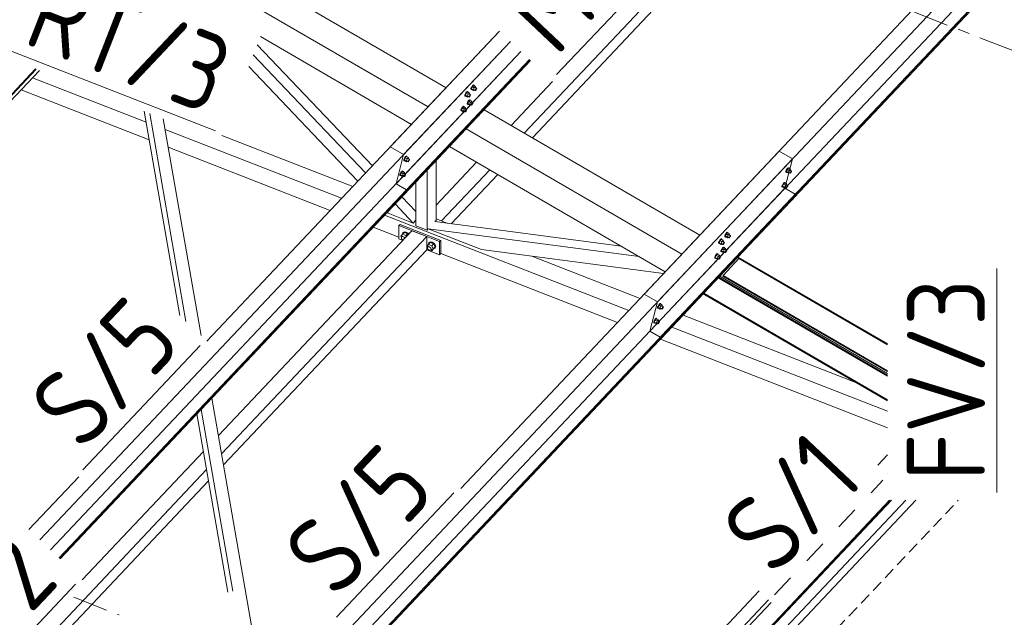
# Model space of a CAD drawing. Header units: millimetres. Extents: x -681 to 506, y -45 to 794.
# Tile 29 of 256: x 14 to 65, y 85 to 116. Entities that reach past the tile are written whole.
import ezdxf

# ---------------------------------------------------------------- set-up
doc = ezdxf.new("R2010")
doc.units = ezdxf.units.MM
doc.header["$LTSCALE"] = 0.6
for name, pattern in [('VERDECKT2', [1.5, 1, -0.5]), ('XKITLINE00', [0]), ('XKITLINE02', [4, 2, -2]), ('XKITLINE03', [6, 3, -1, 1, -1])]:
    doc.linetypes.add(name, pattern=pattern)
for name, color, linetype, lineweight in [('Bolt', 7, 'Continuous', 0), ('Part', 2, 'Continuous', 0), ('PartMark', 3, 'Continuous', 0), ('S-GRID', 1, 'Continuous', 0)]:
    doc.layers.add(name, color=color, linetype=linetype, lineweight=lineweight)
doc.styles.add('ISOCPEUR', font='ISOCPEUR.TTF')

msp = doc.modelspace()

# ---------------------------------------------------------------- linework, layer by layer
at = {"layer": 'Bolt', "color": 3, "linetype": 'XKITLINE00', "lineweight": 0}
for p, q in [((37.121, 112.035), (37.089, 112.01)), ((37.113, 111.997), (37.144, 112.021)), ((37.137, 112.028), (37.121, 112.035)), ((37.137, 112.028), (37.161, 112.015)), ((37.144, 112.021), (37.161, 112.015)), ((37.311, 112.147), (37.313, 112.182)), ((37.311, 112.147), (37.334, 112.133)), ((37.335, 112.237), (37.313, 112.182)), ((37.334, 112.133), (37.337, 112.169)), ((37.351, 112.127), (37.334, 112.133)), ((37.369, 112.297), (37.335, 112.237)), ((37.337, 112.169), (37.358, 112.224)), ((37.393, 112.28), (37.343, 112.175)), ((37.436, 112.121), (37.343, 112.175)), ((37.343, 112.175), (37.355, 112.137)), ((37.36, 112.134), (37.351, 112.127)), ((37.355, 112.137), (37.448, 112.083)), ((37.358, 112.224), (37.392, 112.284)), ((37.406, 112.346), (37.369, 112.297)), ((37.392, 112.284), (37.43, 112.333)), ((37.456, 112.347), (37.393, 112.28)), ((37.486, 112.226), (37.393, 112.28)), ((37.438, 112.371), (37.406, 112.346)), ((37.43, 112.333), (37.461, 112.357)), ((37.436, 112.121), (37.486, 112.226)), ((37.436, 112.121), (37.448, 112.083)), ((37.454, 112.364), (37.438, 112.371)), ((37.448, 112.083), (37.485, 112.121)), ((37.454, 112.364), (37.478, 112.351)), ((37.456, 112.347), (37.549, 112.293)), ((37.461, 112.357), (37.478, 112.351)), ((37.463, 112.134), (37.537, 112.09)), ((37.478, 112.351), (37.476, 112.335)), ((37.549, 112.293), (37.486, 112.226)), ((37.535, 112.242), (37.609, 112.199)), ((37.537, 112.09), (37.539, 112.108)), ((37.546, 112.087), (37.537, 112.09)), ((37.539, 112.108), (37.549, 112.136)), ((37.561, 112.1), (37.546, 112.087)), ((37.562, 112.255), (37.549, 112.293)), ((37.549, 112.136), (37.566, 112.166)), ((37.551, 112.233), (37.562, 112.255)), ((37.58, 112.124), (37.561, 112.1)), ((37.566, 112.166), (37.585, 112.19)), ((37.597, 112.154), (37.58, 112.124)), ((37.585, 112.19), (37.601, 112.202)), ((37.608, 112.182), (37.597, 112.154)), ((37.601, 112.202), (37.609, 112.199)), ((37.609, 112.199), (37.608, 112.182)), ((36.994, 111.811), (36.996, 111.846)), ((36.994, 111.811), (37.017, 111.797)), ((37.018, 111.902), (36.996, 111.846)), ((37.017, 111.797), (37.02, 111.833)), ((37.034, 111.791), (37.017, 111.797)), ((37.052, 111.962), (37.018, 111.902)), ((37.02, 111.833), (37.041, 111.888)), ((37.076, 111.944), (37.026, 111.839)), ((37.119, 111.785), (37.026, 111.839)), ((37.026, 111.839), (37.038, 111.801)), ((37.043, 111.798), (37.034, 111.791)), ((37.038, 111.801), (37.131, 111.747)), ((37.041, 111.888), (37.075, 111.948)), ((37.089, 112.01), (37.052, 111.962)), ((37.075, 111.948), (37.113, 111.997)), ((37.139, 112.011), (37.076, 111.944)), ((37.169, 111.89), (37.076, 111.944)), ((37.119, 111.785), (37.169, 111.89)), ((37.119, 111.785), (37.131, 111.747)), ((37.131, 111.747), (37.168, 111.785)), ((37.171, 111.542), (37.137, 111.482)), ((37.139, 112.011), (37.232, 111.957)), ((37.196, 111.525), (37.145, 111.419)), ((37.146, 111.798), (37.22, 111.755)), ((37.161, 112.015), (37.159, 112)), ((37.16, 111.468), (37.194, 111.528)), ((37.232, 111.957), (37.169, 111.89)), ((37.209, 111.591), (37.171, 111.542)), ((37.194, 111.528), (37.232, 111.577)), ((37.259, 111.592), (37.196, 111.525)), ((37.288, 111.471), (37.196, 111.525)), ((37.24, 111.615), (37.209, 111.591)), ((37.218, 111.907), (37.292, 111.863)), ((37.22, 111.755), (37.221, 111.772)), ((37.229, 111.751), (37.22, 111.755)), ((37.221, 111.772), (37.232, 111.8)), ((37.244, 111.764), (37.229, 111.751)), ((37.245, 111.919), (37.232, 111.957)), ((37.232, 111.8), (37.249, 111.83)), ((37.232, 111.577), (37.263, 111.602)), ((37.234, 111.897), (37.245, 111.919)), ((37.257, 111.609), (37.24, 111.615)), ((37.263, 111.788), (37.244, 111.764)), ((37.249, 111.83), (37.268, 111.854)), ((37.257, 111.609), (37.28, 111.595)), ((37.259, 111.592), (37.352, 111.538)), ((37.28, 111.818), (37.263, 111.788)), ((37.263, 111.602), (37.28, 111.595)), ((37.268, 111.854), (37.284, 111.867)), ((37.28, 111.595), (37.279, 111.58)), ((37.291, 111.846), (37.28, 111.818)), ((37.284, 111.867), (37.292, 111.863)), ((37.352, 111.538), (37.288, 111.471)), ((37.292, 111.863), (37.291, 111.846)), ((37.365, 111.499), (37.352, 111.538)), ((36.796, 111.055), (36.799, 111.091)), ((36.796, 111.055), (36.82, 111.042)), ((36.82, 111.146), (36.799, 111.091)), ((36.854, 111.206), (36.82, 111.146)), ((36.82, 111.042), (36.822, 111.077)), ((36.836, 111.035), (36.82, 111.042)), ((36.822, 111.077), (36.843, 111.132)), ((36.878, 111.189), (36.828, 111.084)), ((36.921, 111.03), (36.828, 111.084)), ((36.828, 111.084), (36.841, 111.045)), ((36.846, 111.043), (36.836, 111.035)), ((36.841, 111.045), (36.934, 110.991)), ((36.843, 111.132), (36.877, 111.192)), ((36.892, 111.255), (36.854, 111.206)), ((36.877, 111.192), (36.915, 111.241)), ((36.942, 111.256), (36.878, 111.189)), ((36.971, 111.135), (36.878, 111.189)), ((36.923, 111.279), (36.892, 111.255)), ((36.915, 111.241), (36.946, 111.266)), ((36.921, 111.03), (36.971, 111.135)), ((36.921, 111.03), (36.934, 110.991)), ((36.94, 111.273), (36.923, 111.279)), ((36.934, 110.991), (36.97, 111.03)), ((36.94, 111.273), (36.963, 111.259)), ((36.942, 111.256), (37.035, 111.202)), ((36.946, 111.266), (36.963, 111.259)), ((36.948, 111.042), (37.023, 110.999)), ((36.963, 111.259), (36.962, 111.244)), ((37.035, 111.202), (36.971, 111.135)), ((37.02, 111.151), (37.094, 111.108)), ((37.023, 110.999), (37.024, 111.017)), ((37.024, 111.017), (37.035, 111.044)), ((37.047, 111.008), (37.031, 110.996)), ((37.047, 111.164), (37.035, 111.202)), ((37.035, 111.044), (37.052, 111.074)), ((37.037, 111.141), (37.047, 111.164)), ((37.066, 111.033), (37.047, 111.008)), ((37.052, 111.074), (37.07, 111.099)), ((37.083, 111.063), (37.066, 111.033)), ((37.07, 111.099), (37.086, 111.111)), ((37.093, 111.09), (37.083, 111.063)), ((37.086, 111.111), (37.094, 111.108)), ((37.094, 111.108), (37.093, 111.09)), ((37.113, 111.391), (37.116, 111.427)), ((37.113, 111.391), (37.137, 111.378)), ((37.137, 111.482), (37.116, 111.427)), ((37.137, 111.378), (37.139, 111.413)), ((37.153, 111.371), (37.137, 111.378)), ((37.139, 111.413), (37.16, 111.468)), ((37.238, 111.366), (37.145, 111.419)), ((37.145, 111.419), (37.158, 111.381)), ((37.163, 111.379), (37.153, 111.371)), ((37.158, 111.381), (37.251, 111.327)), ((37.238, 111.366), (37.288, 111.471)), ((37.238, 111.366), (37.251, 111.327)), ((37.251, 111.327), (37.287, 111.366)), ((37.265, 111.378), (37.34, 111.335)), ((37.337, 111.487), (37.411, 111.444)), ((37.34, 111.335), (37.341, 111.353)), ((37.348, 111.332), (37.34, 111.335)), ((37.341, 111.353), (37.352, 111.38)), ((37.364, 111.344), (37.348, 111.332)), ((37.352, 111.38), (37.369, 111.41)), ((37.354, 111.477), (37.365, 111.499)), ((37.383, 111.368), (37.364, 111.344)), ((37.369, 111.41), (37.387, 111.435)), ((37.4, 111.398), (37.383, 111.368)), ((37.387, 111.435), (37.403, 111.447)), ((37.41, 111.426), (37.4, 111.398)), ((37.403, 111.447), (37.411, 111.444)), ((37.411, 111.444), (37.41, 111.426)), ((37.031, 110.996), (37.023, 110.999)), ((33.867, 108.498), (33.869, 108.534)), ((33.867, 108.498), (33.89, 108.485)), ((33.89, 108.589), (33.869, 108.534)), ((33.924, 108.649), (33.89, 108.589)), ((33.89, 108.485), (33.893, 108.52)), ((33.907, 108.479), (33.89, 108.485)), ((33.893, 108.52), (33.914, 108.576)), ((33.949, 108.632), (33.899, 108.527)), ((33.991, 108.473), (33.899, 108.527)), ((33.899, 108.527), (33.911, 108.488)), ((33.916, 108.486), (33.907, 108.479)), ((33.911, 108.488), (34.004, 108.435)), ((33.914, 108.576), (33.948, 108.636)), ((33.962, 108.698), (33.924, 108.649)), ((33.948, 108.636), (33.985, 108.684)), ((34.012, 108.699), (33.949, 108.632)), ((34.042, 108.578), (33.949, 108.632)), ((33.994, 108.722), (33.962, 108.698)), ((33.985, 108.684), (34.017, 108.709)), ((33.991, 108.473), (34.042, 108.578)), ((34.01, 108.716), (33.994, 108.722)), ((34.01, 108.716), (34.034, 108.703)), ((34.012, 108.699), (34.105, 108.645)), ((34.017, 108.709), (34.034, 108.703)), ((34.019, 108.485), (34.093, 108.442)), ((34.034, 108.703), (34.032, 108.687)), ((34.105, 108.645), (34.042, 108.578)), ((34.091, 108.594), (34.165, 108.551)), ((34.094, 108.46), (34.105, 108.488)), ((34.118, 108.607), (34.105, 108.645)), ((34.105, 108.488), (34.122, 108.518)), ((34.107, 108.584), (34.118, 108.607)), ((34.122, 108.518), (34.141, 108.542)), ((34.153, 108.506), (34.136, 108.476)), ((34.141, 108.542), (34.157, 108.554)), ((34.164, 108.533), (34.153, 108.506)), ((34.157, 108.554), (34.165, 108.551)), ((34.165, 108.551), (34.164, 108.533)), ((33.991, 108.473), (34.004, 108.435)), ((34.004, 108.435), (34.04, 108.473)), ((34.093, 108.442), (34.094, 108.46)), ((34.101, 108.439), (34.093, 108.442)), ((34.117, 108.451), (34.101, 108.439)), ((34.136, 108.476), (34.117, 108.451)), ((53.47, 107.998), (53.449, 107.943)), ((53.504, 108.058), (53.47, 107.998)), ((53.472, 107.93), (53.493, 107.985)), ((53.528, 108.041), (53.478, 107.936)), ((53.493, 107.985), (53.527, 108.045)), ((53.541, 108.107), (53.504, 108.058)), ((53.527, 108.045), (53.565, 108.094)), ((53.591, 108.108), (53.528, 108.041)), ((53.621, 107.987), (53.528, 108.041)), ((53.573, 108.132), (53.541, 108.107)), ((53.565, 108.094), (53.596, 108.118)), ((53.571, 107.882), (53.621, 107.987)), ((53.589, 108.125), (53.573, 108.132)), ((53.589, 108.125), (53.613, 108.112)), ((53.591, 108.108), (53.684, 108.054)), ((53.596, 108.118), (53.613, 108.112)), ((53.613, 108.112), (53.612, 108.097)), ((53.684, 108.054), (53.621, 107.987)), ((53.67, 108.004), (53.744, 107.96)), ((53.697, 108.016), (53.684, 108.054)), ((53.686, 107.994), (53.697, 108.016)), ((33.669, 107.743), (33.672, 107.778)), ((33.669, 107.743), (33.693, 107.729)), ((33.693, 107.834), (33.672, 107.778)), ((33.727, 107.894), (33.693, 107.834)), ((33.693, 107.729), (33.695, 107.765)), ((33.709, 107.723), (33.693, 107.729)), ((33.695, 107.765), (33.716, 107.82)), ((33.751, 107.876), (33.701, 107.771)), ((33.794, 107.717), (33.701, 107.771)), ((33.701, 107.771), (33.714, 107.733)), ((33.718, 107.73), (33.709, 107.723)), ((33.714, 107.733), (33.807, 107.679)), ((33.716, 107.82), (33.75, 107.88)), ((33.765, 107.942), (33.727, 107.894)), ((33.75, 107.88), (33.788, 107.929)), ((33.815, 107.943), (33.751, 107.876)), ((33.844, 107.823), (33.751, 107.876)), ((33.796, 107.967), (33.765, 107.942)), ((33.788, 107.929), (33.819, 107.953)), ((33.794, 107.717), (33.844, 107.823)), ((33.794, 107.717), (33.807, 107.679)), ((33.813, 107.96), (33.796, 107.967)), ((33.807, 107.679), (33.843, 107.717)), ((33.813, 107.96), (33.836, 107.947)), ((33.815, 107.943), (33.908, 107.89)), ((33.819, 107.953), (33.836, 107.947)), ((33.821, 107.73), (33.896, 107.687)), ((33.836, 107.947), (33.835, 107.932)), ((33.908, 107.89), (33.844, 107.823)), ((33.893, 107.839), (33.967, 107.795)), ((33.896, 107.687), (33.897, 107.704)), ((33.904, 107.684), (33.896, 107.687)), ((33.897, 107.704), (33.908, 107.732)), ((33.92, 107.696), (33.904, 107.684)), ((33.92, 107.851), (33.908, 107.89)), ((33.908, 107.732), (33.925, 107.762)), ((33.91, 107.829), (33.92, 107.851)), ((33.939, 107.72), (33.92, 107.696)), ((33.925, 107.762), (33.943, 107.786)), ((33.956, 107.75), (33.939, 107.72)), ((33.943, 107.786), (33.959, 107.799)), ((33.966, 107.778), (33.956, 107.75)), ((33.959, 107.799), (33.967, 107.795)), ((33.967, 107.795), (33.966, 107.778)), ((53.446, 107.908), (53.449, 107.943)), ((53.446, 107.908), (53.469, 107.894)), ((53.469, 107.894), (53.472, 107.93)), ((53.486, 107.888), (53.469, 107.894)), ((53.571, 107.882), (53.478, 107.936)), ((53.478, 107.936), (53.491, 107.898)), ((53.495, 107.895), (53.486, 107.888)), ((53.491, 107.898), (53.583, 107.844)), ((53.571, 107.882), (53.583, 107.844)), ((53.583, 107.844), (53.62, 107.882)), ((53.598, 107.895), (53.672, 107.852)), ((53.672, 107.852), (53.674, 107.869)), ((53.681, 107.848), (53.672, 107.852)), ((53.674, 107.869), (53.684, 107.897)), ((53.696, 107.861), (53.681, 107.848)), ((53.684, 107.897), (53.701, 107.927)), ((53.715, 107.885), (53.696, 107.861)), ((53.701, 107.927), (53.72, 107.951)), ((53.732, 107.915), (53.715, 107.885)), ((53.72, 107.951), (53.736, 107.964)), ((53.743, 107.943), (53.732, 107.915)), ((53.736, 107.964), (53.744, 107.96)), ((53.744, 107.96), (53.743, 107.943)), ((53.248, 107.152), (53.251, 107.188)), ((53.248, 107.152), (53.272, 107.139)), ((53.272, 107.243), (53.251, 107.188)), ((53.306, 107.303), (53.272, 107.243)), ((53.272, 107.139), (53.274, 107.174)), ((53.288, 107.132), (53.272, 107.139)), ((53.274, 107.174), (53.295, 107.229)), ((53.331, 107.286), (53.28, 107.181)), ((53.373, 107.127), (53.28, 107.181)), ((53.28, 107.181), (53.293, 107.142)), ((53.298, 107.14), (53.288, 107.132)), ((53.293, 107.142), (53.386, 107.088)), ((53.295, 107.229), (53.329, 107.289)), ((53.344, 107.352), (53.306, 107.303)), ((53.329, 107.289), (53.367, 107.338)), ((53.394, 107.353), (53.331, 107.286)), ((53.424, 107.232), (53.331, 107.286)), ((53.375, 107.376), (53.344, 107.352)), ((53.367, 107.338), (53.399, 107.363)), ((53.373, 107.127), (53.424, 107.232)), ((53.373, 107.127), (53.386, 107.088)), ((53.392, 107.37), (53.375, 107.376)), ((53.386, 107.088), (53.422, 107.127)), ((53.392, 107.37), (53.415, 107.356)), ((53.394, 107.353), (53.487, 107.299)), ((53.399, 107.363), (53.415, 107.356)), ((53.401, 107.139), (53.475, 107.096)), ((53.415, 107.356), (53.414, 107.341)), ((53.487, 107.299), (53.424, 107.232)), ((53.472, 107.248), (53.547, 107.205)), ((53.475, 107.096), (53.476, 107.114)), ((53.483, 107.093), (53.475, 107.096)), ((53.476, 107.114), (53.487, 107.141)), ((53.499, 107.105), (53.483, 107.093)), ((53.5, 107.261), (53.487, 107.299)), ((53.487, 107.141), (53.504, 107.171)), ((53.489, 107.238), (53.5, 107.261)), ((53.518, 107.13), (53.499, 107.105)), ((53.504, 107.171), (53.523, 107.196)), ((53.535, 107.16), (53.518, 107.13)), ((53.523, 107.196), (53.538, 107.208)), ((53.545, 107.187), (53.535, 107.16)), ((53.538, 107.208), (53.547, 107.205)), ((53.547, 107.205), (53.545, 107.187)), ((33.725, 104.622), (33.807, 104.717)), ((33.755, 104.564), (33.725, 104.622)), ((33.749, 104.546), (33.761, 104.583)), ((33.761, 104.498), (33.749, 104.546)), ((33.761, 104.583), (33.807, 104.632)), ((33.761, 104.583), (33.796, 104.601)), ((33.796, 104.454), (33.761, 104.498)), ((33.796, 104.601), (33.844, 104.594)), ((33.836, 104.428), (33.796, 104.454)), ((33.806, 104.724), (33.83, 104.793)), ((33.808, 104.718), (33.806, 104.724)), ((33.807, 104.717), (33.9, 104.815)), ((33.972, 104.653), (33.807, 104.717)), ((33.83, 104.793), (33.894, 104.826)), ((33.83, 104.793), (33.847, 104.812)), ((33.844, 104.594), (33.891, 104.564)), ((33.911, 104.844), (33.847, 104.812)), ((33.891, 104.564), (33.924, 104.522)), ((33.894, 104.826), (33.982, 104.813)), ((34.064, 104.751), (33.9, 104.815)), ((33.999, 104.831), (33.911, 104.844)), ((33.972, 104.653), (34.064, 104.751)), ((33.999, 104.601), (33.972, 104.653)), ((33.982, 104.813), (34.07, 104.757)), ((34.087, 104.776), (33.999, 104.831)), ((34.091, 104.699), (34.064, 104.751)), ((34.07, 104.757), (34.105, 104.713)), ((34.122, 104.731), (34.087, 104.776)), ((50.097, 104.459), (50.06, 104.41)), ((50.147, 104.46), (50.084, 104.393)), ((50.129, 104.483), (50.097, 104.459)), ((50.121, 104.446), (50.152, 104.47)), ((50.145, 104.477), (50.129, 104.483)), ((50.145, 104.477), (50.169, 104.464)), ((50.147, 104.46), (50.24, 104.406)), ((50.152, 104.47), (50.169, 104.464)), ((50.169, 104.464), (50.168, 104.448)), ((50.319, 104.595), (50.322, 104.631)), ((50.319, 104.595), (50.342, 104.582)), ((50.343, 104.686), (50.322, 104.631)), ((50.342, 104.582), (50.345, 104.617)), ((50.359, 104.576), (50.342, 104.582)), ((50.377, 104.746), (50.343, 104.686)), ((50.345, 104.617), (50.366, 104.673)), ((50.401, 104.729), (50.351, 104.624)), ((50.444, 104.57), (50.351, 104.624)), ((50.351, 104.624), (50.364, 104.585)), ((50.368, 104.583), (50.359, 104.576)), ((50.364, 104.585), (50.456, 104.531)), ((50.366, 104.673), (50.4, 104.733)), ((50.414, 104.795), (50.377, 104.746)), ((50.4, 104.733), (50.438, 104.781)), ((50.464, 104.796), (50.401, 104.729)), ((50.494, 104.675), (50.401, 104.729)), ((50.446, 104.819), (50.414, 104.795)), ((50.438, 104.781), (50.469, 104.806)), ((50.444, 104.57), (50.494, 104.675)), ((50.444, 104.57), (50.456, 104.531)), ((50.462, 104.813), (50.446, 104.819)), ((50.456, 104.531), (50.493, 104.57)), ((50.462, 104.813), (50.486, 104.799)), ((50.464, 104.796), (50.557, 104.742)), ((50.469, 104.806), (50.486, 104.799)), ((50.471, 104.582), (50.545, 104.539)), ((50.486, 104.799), (50.485, 104.784)), ((50.557, 104.742), (50.494, 104.675)), ((50.543, 104.691), (50.617, 104.648)), ((50.545, 104.539), (50.547, 104.557)), ((50.554, 104.536), (50.545, 104.539)), ((50.547, 104.557), (50.557, 104.585)), ((50.569, 104.548), (50.554, 104.536)), ((50.57, 104.704), (50.557, 104.742)), ((50.557, 104.585), (50.574, 104.615)), ((50.559, 104.681), (50.57, 104.704)), ((50.588, 104.573), (50.569, 104.548)), ((50.574, 104.615), (50.593, 104.639)), ((50.605, 104.603), (50.588, 104.573)), ((50.593, 104.639), (50.609, 104.651)), ((50.616, 104.63), (50.605, 104.603)), ((50.609, 104.651), (50.617, 104.648)), ((50.617, 104.648), (50.616, 104.63)), ((35.055, 104.103), (35.137, 104.199)), ((35.085, 104.046), (35.055, 104.103)), ((35.078, 104.027), (35.091, 104.065)), ((35.091, 103.98), (35.078, 104.027)), ((35.091, 104.065), (35.137, 104.114)), ((35.091, 104.065), (35.126, 104.082)), ((35.126, 103.935), (35.091, 103.98)), ((35.126, 104.082), (35.173, 104.075)), ((35.136, 104.205), (35.16, 104.275)), ((35.138, 104.199), (35.136, 104.205)), ((35.137, 104.199), (35.23, 104.296)), ((35.137, 104.199), (35.302, 104.135)), ((35.16, 104.275), (35.224, 104.307)), ((35.16, 104.275), (35.177, 104.293)), ((35.173, 104.075), (35.221, 104.045)), ((35.241, 104.326), (35.177, 104.293)), ((35.221, 104.045), (35.256, 104.001)), ((35.224, 104.307), (35.312, 104.294)), ((35.394, 104.232), (35.23, 104.296)), ((35.329, 104.312), (35.241, 104.326)), ((35.256, 104.001), (35.268, 103.953)), ((35.256, 103.915), (35.302, 103.964)), ((35.268, 103.953), (35.256, 103.915)), ((35.302, 104.135), (35.394, 104.232)), ((35.302, 104.135), (35.384, 103.975)), ((35.302, 103.879), (35.394, 103.977)), ((35.302, 103.879), (35.384, 103.975)), ((35.312, 104.294), (35.4, 104.239)), ((35.417, 104.257), (35.329, 104.312)), ((35.384, 103.975), (35.476, 104.072)), ((35.4, 103.966), (35.386, 103.968)), ((35.476, 104.072), (35.394, 104.232)), ((35.394, 103.977), (35.476, 104.072)), ((35.4, 104.239), (35.464, 104.156)), ((35.464, 103.999), (35.4, 103.966)), ((35.481, 104.174), (35.417, 104.257)), ((35.464, 104.156), (35.488, 104.068)), ((35.488, 104.068), (35.464, 103.999)), ((35.464, 103.999), (35.481, 104.017)), ((35.505, 104.086), (35.481, 104.174)), ((35.481, 104.017), (35.505, 104.086)), ((50.002, 104.26), (50.004, 104.295)), ((50.002, 104.26), (50.025, 104.246)), ((50.026, 104.35), (50.004, 104.295)), ((50.025, 104.246), (50.028, 104.282)), ((50.042, 104.24), (50.025, 104.246)), ((50.06, 104.41), (50.026, 104.35)), ((50.028, 104.282), (50.049, 104.337)), ((50.084, 104.393), (50.034, 104.288)), ((50.127, 104.234), (50.034, 104.288)), ((50.034, 104.288), (50.047, 104.25)), ((50.051, 104.247), (50.042, 104.24)), ((50.047, 104.25), (50.139, 104.196)), ((50.049, 104.337), (50.083, 104.397)), ((50.083, 104.397), (50.121, 104.446)), ((50.177, 104.339), (50.084, 104.393)), ((50.127, 104.234), (50.177, 104.339)), ((50.127, 104.234), (50.139, 104.196)), ((50.139, 104.196), (50.176, 104.234)), ((50.179, 103.991), (50.145, 103.93)), ((50.204, 103.973), (50.153, 103.868)), ((50.154, 104.247), (50.228, 104.203)), ((50.168, 103.917), (50.202, 103.977)), ((50.24, 104.406), (50.177, 104.339)), ((50.217, 104.039), (50.179, 103.991)), ((50.202, 103.977), (50.24, 104.026)), ((50.267, 104.04), (50.204, 103.973)), ((50.296, 103.919), (50.204, 103.973)), ((50.248, 104.064), (50.217, 104.039)), ((50.226, 104.355), (50.3, 104.312)), ((50.228, 104.203), (50.23, 104.221)), ((50.237, 104.2), (50.228, 104.203)), ((50.23, 104.221), (50.24, 104.249)), ((50.252, 104.212), (50.237, 104.2)), ((50.253, 104.368), (50.24, 104.406)), ((50.24, 104.249), (50.257, 104.279)), ((50.24, 104.026), (50.272, 104.05)), ((50.242, 104.346), (50.253, 104.368)), ((50.265, 104.057), (50.248, 104.064)), ((50.271, 104.237), (50.252, 104.212)), ((50.257, 104.279), (50.276, 104.303)), ((50.265, 104.057), (50.288, 104.044)), ((50.267, 104.04), (50.36, 103.986)), ((50.288, 104.267), (50.271, 104.237)), ((50.272, 104.05), (50.288, 104.044)), ((50.276, 104.303), (50.292, 104.315)), ((50.288, 104.044), (50.287, 104.029)), ((50.299, 104.294), (50.288, 104.267)), ((50.292, 104.315), (50.3, 104.312)), ((50.36, 103.986), (50.296, 103.919)), ((50.3, 104.312), (50.299, 104.294)), ((50.373, 103.948), (50.36, 103.986)), ((50.362, 103.926), (50.373, 103.948)), ((35.173, 103.905), (35.126, 103.935)), ((35.221, 103.898), (35.173, 103.905)), ((35.256, 103.915), (35.221, 103.898)), ((35.235, 103.905), (35.302, 103.879)), ((49.804, 103.504), (49.807, 103.54)), ((49.804, 103.504), (49.828, 103.491)), ((49.828, 103.595), (49.807, 103.54)), ((49.862, 103.655), (49.828, 103.595)), ((49.828, 103.491), (49.83, 103.526)), ((49.844, 103.484), (49.828, 103.491)), ((49.83, 103.526), (49.851, 103.581)), ((49.887, 103.638), (49.836, 103.532)), ((49.929, 103.478), (49.836, 103.532)), ((49.836, 103.532), (49.849, 103.494)), ((49.854, 103.491), (49.844, 103.484)), ((49.849, 103.494), (49.942, 103.44)), ((49.851, 103.581), (49.885, 103.641)), ((49.9, 103.703), (49.862, 103.655)), ((49.885, 103.641), (49.923, 103.69)), ((49.95, 103.705), (49.887, 103.638)), ((49.979, 103.584), (49.887, 103.638)), ((49.931, 103.728), (49.9, 103.703)), ((49.923, 103.69), (49.955, 103.714)), ((49.929, 103.478), (49.979, 103.584)), ((49.929, 103.478), (49.942, 103.44)), ((49.948, 103.722), (49.931, 103.728)), ((49.942, 103.44), (49.978, 103.478)), ((49.948, 103.722), (49.971, 103.708)), ((49.95, 103.705), (50.043, 103.651)), ((49.955, 103.714), (49.971, 103.708)), ((49.956, 103.491), (50.031, 103.448)), ((49.971, 103.708), (49.97, 103.693)), ((50.043, 103.651), (49.979, 103.584)), ((50.028, 103.6), (50.103, 103.557)), ((50.031, 103.448), (50.032, 103.466)), ((50.039, 103.445), (50.031, 103.448)), ((50.032, 103.466), (50.043, 103.493)), ((50.055, 103.457), (50.039, 103.445)), ((50.056, 103.612), (50.043, 103.651)), ((50.043, 103.493), (50.06, 103.523)), ((50.045, 103.59), (50.056, 103.612)), ((50.074, 103.481), (50.055, 103.457)), ((50.06, 103.523), (50.078, 103.548)), ((50.091, 103.511), (50.074, 103.481)), ((50.078, 103.548), (50.094, 103.56)), ((50.101, 103.539), (50.091, 103.511)), ((50.094, 103.56), (50.103, 103.557)), ((50.103, 103.557), (50.101, 103.539)), ((50.121, 103.84), (50.124, 103.875)), ((50.121, 103.84), (50.145, 103.826)), ((50.145, 103.93), (50.124, 103.875)), ((50.145, 103.826), (50.147, 103.862)), ((50.161, 103.82), (50.145, 103.826)), ((50.147, 103.862), (50.168, 103.917)), ((50.246, 103.814), (50.153, 103.868)), ((50.153, 103.868), (50.166, 103.83)), ((50.171, 103.827), (50.161, 103.82)), ((50.166, 103.83), (50.259, 103.776)), ((50.246, 103.814), (50.296, 103.919)), ((50.246, 103.814), (50.259, 103.776)), ((50.259, 103.776), (50.295, 103.814)), ((50.273, 103.827), (50.348, 103.784)), ((50.345, 103.936), (50.42, 103.892)), ((50.348, 103.784), (50.349, 103.801)), ((50.356, 103.78), (50.348, 103.784)), ((50.349, 103.801), (50.36, 103.829)), ((50.372, 103.793), (50.356, 103.78)), ((50.36, 103.829), (50.377, 103.859)), ((50.391, 103.817), (50.372, 103.793)), ((50.377, 103.859), (50.396, 103.883)), ((50.408, 103.847), (50.391, 103.817)), ((50.396, 103.883), (50.411, 103.896)), ((50.418, 103.875), (50.408, 103.847)), ((50.411, 103.896), (50.42, 103.892)), ((50.42, 103.892), (50.418, 103.875)), ((46.875, 100.947), (46.877, 100.983)), ((46.875, 100.947), (46.898, 100.934)), ((46.899, 101.038), (46.877, 100.983)), ((46.898, 100.934), (46.901, 100.969)), ((46.915, 100.927), (46.898, 100.934)), ((46.933, 101.098), (46.899, 101.038)), ((46.901, 100.969), (46.922, 101.024)), ((46.957, 101.081), (46.907, 100.975)), ((47, 100.922), (46.907, 100.975)), ((46.907, 100.975), (46.919, 100.937)), ((46.924, 100.935), (46.915, 100.927)), ((46.919, 100.937), (47.012, 100.883)), ((46.922, 101.024), (46.956, 101.084)), ((46.97, 101.147), (46.933, 101.098)), ((46.956, 101.084), (46.994, 101.133)), ((47.02, 101.148), (46.957, 101.081)), ((47.05, 101.027), (46.957, 101.081)), ((47.002, 101.171), (46.97, 101.147)), ((46.994, 101.133), (47.025, 101.158)), ((47, 100.922), (47.05, 101.027)), ((47, 100.922), (47.012, 100.883)), ((47.018, 101.165), (47.002, 101.171)), ((47.012, 100.883), (47.049, 100.922)), ((47.018, 101.165), (47.042, 101.151)), ((47.02, 101.148), (47.113, 101.094)), ((47.025, 101.158), (47.042, 101.151)), ((47.027, 100.934), (47.101, 100.891)), ((47.042, 101.151), (47.04, 101.136)), ((47.113, 101.094), (47.05, 101.027)), ((47.099, 101.043), (47.173, 101)), ((47.102, 100.909), (47.113, 100.936)), ((47.126, 101.055), (47.113, 101.094)), ((47.113, 100.936), (47.13, 100.966)), ((47.115, 101.033), (47.126, 101.055)), ((47.144, 100.924), (47.125, 100.9)), ((47.13, 100.966), (47.149, 100.991)), ((47.161, 100.954), (47.144, 100.924)), ((47.149, 100.991), (47.165, 101.003)), ((47.172, 100.982), (47.161, 100.954)), ((47.165, 101.003), (47.173, 101)), ((47.173, 101), (47.172, 100.982)), ((46.804, 100.416), (46.773, 100.391)), ((46.821, 100.409), (46.804, 100.416)), ((47.101, 100.891), (47.102, 100.909)), ((47.11, 100.888), (47.101, 100.891)), ((47.125, 100.9), (47.11, 100.888)), ((46.677, 100.192), (46.68, 100.227)), ((46.677, 100.192), (46.701, 100.178)), ((46.701, 100.282), (46.68, 100.227)), ((46.735, 100.342), (46.701, 100.282)), ((46.701, 100.178), (46.703, 100.214)), ((46.717, 100.172), (46.701, 100.178)), ((46.703, 100.214), (46.724, 100.269)), ((46.759, 100.325), (46.709, 100.22)), ((46.802, 100.166), (46.709, 100.22)), ((46.709, 100.22), (46.722, 100.182)), ((46.727, 100.179), (46.717, 100.172)), ((46.722, 100.182), (46.815, 100.128)), ((46.724, 100.269), (46.758, 100.329)), ((46.773, 100.391), (46.735, 100.342)), ((46.758, 100.329), (46.796, 100.378)), ((46.823, 100.392), (46.759, 100.325)), ((46.852, 100.271), (46.759, 100.325)), ((46.796, 100.378), (46.827, 100.402)), ((46.802, 100.166), (46.852, 100.271)), ((46.802, 100.166), (46.815, 100.128)), ((46.815, 100.128), (46.851, 100.166)), ((46.821, 100.409), (46.844, 100.396)), ((46.823, 100.392), (46.916, 100.338)), ((46.827, 100.402), (46.844, 100.396)), ((46.829, 100.179), (46.904, 100.135)), ((46.844, 100.396), (46.843, 100.38)), ((46.916, 100.338), (46.852, 100.271)), ((46.901, 100.287), (46.975, 100.244)), ((46.904, 100.135), (46.905, 100.153)), ((46.912, 100.132), (46.904, 100.135)), ((46.905, 100.153), (46.916, 100.181)), ((46.928, 100.144), (46.912, 100.132)), ((46.928, 100.3), (46.916, 100.338)), ((46.916, 100.181), (46.933, 100.211)), ((46.918, 100.278), (46.928, 100.3)), ((46.947, 100.169), (46.928, 100.144)), ((46.933, 100.211), (46.951, 100.235)), ((46.964, 100.199), (46.947, 100.169)), ((46.951, 100.235), (46.967, 100.247)), ((46.974, 100.226), (46.964, 100.199)), ((46.967, 100.247), (46.975, 100.244)), ((46.975, 100.244), (46.974, 100.226))]:
    msp.add_line(p, q, dxfattribs=at)
at = {"layer": 'Part', "color": 2, "linetype": 'XKITLINE00', "lineweight": 0}
for p, q in [((46.872, 101.25), (86.069, 142.77)), ((85.678, 141.274), (46.481, 99.755)), ((86.279, 141.038), (47.083, 99.518)), ((86.298, 141.027), (47.102, 99.508)), ((50.07, 102.569), (82.349, 136.762)), ((40.043, 109.902), (53.578, 124.239)), ((40.459, 109.661), (54.309, 124.332)), ((62.501, 118.933), (46.185, 101.65)), ((25.466, 118.364), (36.035, 112.229)), ((24.544, 117.387), (35.113, 111.252)), ((38.769, 115.125), (23.778, 99.245)), ((38.769, 115.125), (33.177, 109.201)), ((15.226, 89.058), (39.332, 114.593)), ((26.524, 114.846), (34.264, 110.352)), ((33.864, 108.802), (39.332, 114.593)), ((39.872, 114.083), (15.766, 88.548)), ((32.26, 108.229), (26.362, 114.43)), ((39.872, 114.083), (33.473, 107.306)), ((40.308, 113.672), (16.202, 88.137)), ((40.323, 113.657), (16.217, 88.122)), ((31.914, 107.863), (26.16, 113.912)), ((40.308, 113.672), (34.075, 107.07)), ((40.323, 113.657), (34.094, 107.059)), ((37.061, 110.121), (40.364, 113.619)), ((37.061, 110.121), (40.364, 113.619)), ((-10.834, 85.824), (15.002, 113.191)), ((-10.796, 85.809), (15.04, 113.176)), ((-10.639, 85.748), (15.197, 113.115)), ((31.513, 107.438), (25.926, 113.312)), ((14.843, 112.74), (20.666, 110.469)), ((39.372, 110.292), (41.5, 112.546)), ((14.255, 112.118), (20.825, 109.555)), ((22.392, 100.553), (20.57, 111.019)), ((37.984, 111.098), (49.043, 104.677)), ((22.707, 100.256), (20.852, 110.909)), ((23.481, 99.525), (21.547, 110.638)), ((16.258, 88.084), (37.061, 110.121)), ((21.643, 110.088), (30.684, 106.561)), ((34.064, 106.946), (37.061, 110.121)), ((37.061, 110.121), (48.121, 103.701)), ((24.551, 109.788), (31.261, 107.171)), ((21.802, 109.174), (30.097, 105.939)), ((33.177, 109.201), (33.864, 108.802)), ((36.212, 109.221), (47.272, 102.801)), ((26.358, 79.52), (53.789, 108.578)), ((33.864, 108.802), (33.473, 107.306)), ((35.523, 105.426), (35.523, 108.491)), ((53.102, 108.977), (36.786, 91.693)), ((53.102, 108.977), (53.789, 108.578)), ((53.789, 108.578), (53.398, 107.082)), ((35.062, 104.937), (35.062, 108.002)), ((35.523, 106.215), (37.6, 108.416)), ((35.796, 105.403), (38.272, 108.026)), ((36.301, 105.257), (38.687, 107.785)), ((53.398, 107.082), (26.517, 78.607)), ((33.473, 107.306), (34.006, 106.997)), ((34.094, 107.059), (34.064, 106.946)), ((34.075, 107.07), (34.094, 107.059)), ((34.492, 105.159), (34.492, 107.398)), ((53.931, 106.772), (53.398, 107.082)), ((54, 106.845), (26.645, 77.869)), ((54.019, 106.835), (26.65, 77.843)), ((34.492, 105.883), (33.774, 106.638)), ((50.07, 102.569), (53.989, 106.721)), ((53.989, 106.721), (54.019, 106.835)), ((54.019, 106.835), (54, 106.845)), ((34.356, 105.296), (33.428, 106.271)), ((32.889, 105.701), (45.402, 100.82)), ((33.076, 105.795), (33.027, 105.847)), ((33.076, 105.795), (34.356, 105.296)), ((34.449, 105.928), (34.492, 105.911)), ((35.523, 105.509), (36.101, 105.283)), ((32.302, 105.079), (33.619, 104.565)), ((33.677, 105.223), (33.619, 105.162)), ((33.619, 105.162), (35.709, 104.347)), ((33.619, 104.481), (33.619, 105.162)), ((35.767, 104.408), (33.677, 105.223)), ((34.356, 105.296), (34.492, 105.44)), ((34.492, 105.159), (35.062, 104.937)), ((35.062, 104.937), (35.119, 104.998)), ((35.119, 105.001), (45.929, 103.581)), ((35.119, 104.998), (37.849, 103.933)), ((35.465, 105.367), (45.012, 104.113)), ((35.467, 105.367), (35.523, 105.426)), ((24.373, 94.404), (34.284, 104.903)), ((24.535, 93.474), (35.044, 104.607)), ((33.619, 104.481), (33.814, 104.405)), ((34.284, 104.903), (35.044, 104.607)), ((35.044, 103.926), (35.044, 104.607)), ((35.767, 104.408), (35.709, 104.347)), ((35.709, 104.347), (35.709, 103.666)), ((35.767, 103.727), (35.767, 104.408)), ((24.635, 92.899), (35.044, 103.926)), ((35.044, 103.926), (35.709, 103.666)), ((35.709, 103.666), (35.767, 103.727)), ((35.767, 103.727), (44.815, 100.198)), ((37.849, 103.933), (47.183, 102.707)), ((40.433, 103.594), (45.978, 101.431)), ((51.037, 103.47), (50.23, 102.615)), ((50.992, 103.546), (58.657, 99.097)), ((58.657, 99.046), (51.037, 103.47)), ((26.662, 77.774), (50.069, 102.569)), ((47.072, 99.394), (50.069, 102.569)), ((49.988, 102.483), (58.657, 97.45)), ((50.016, 102.513), (58.657, 97.497)), ((50.069, 102.569), (58.657, 97.584)), ((50.23, 102.615), (50.22, 102.577)), ((50.22, 102.577), (58.657, 97.679)), ((50.23, 102.615), (58.657, 97.723)), ((46.185, 101.65), (46.872, 101.25)), ((49.22, 101.67), (58.657, 96.192)), ((49.245, 101.696), (58.657, 96.232)), ((46.872, 101.25), (46.481, 99.755)), ((48.183, 100.571), (57.116, 97.086)), ((47.607, 99.96), (58.657, 95.65)), ((46.481, 99.755), (47.014, 99.445)), ((47.102, 99.508), (47.072, 99.394)), ((47.083, 99.518), (47.102, 99.508)), ((47.019, 99.338), (58.657, 94.799)), ((26.704, 81.014), (24.038, 96.325)), ((24.858, 86.388), (23.27, 95.511)), ((25.113, 86.433), (23.492, 95.747)), ((17.394, 87.011), (23.604, 93.59)), ((58.657, 93.411), (58.171, 92.896)), ((7.764, 75.709), (23.766, 92.66)), ((58.654, 92.44), (58.657, 92.442)), ((8.179, 75.468), (23.866, 92.085)), ((17.214, 92.291), (14.663, 89.589)), ((32.378, 63.036), (58.861, 91.089)), ((32.378, 63.052), (58.846, 91.089)), ((59.593, 91.089), (32.378, 62.26)), ((60.109, 91.089), (32.42, 61.758)), ((42.514, 73.87), (58.769, 91.089)), ((52.078, 86.443), (47.633, 81.734)), ((41.779, 74.564), (52.562, 85.986)), ((52.698, 85.858), (41.915, 74.435))]:
    msp.add_line(p, q, dxfattribs=at)
at = {"layer": 'Part', "color": 4, "linetype": 'VERDECKT2', "lineweight": 0}
msp.add_line((33.827, 60.941), (62.287, 91.089), dxfattribs=at)
at = {"layer": 'PartMark', "color": 1, "linetype": 'XKITLINE00', "lineweight": 0}
for p, q in [((41.702, 112.906), (47.953, 119.528)), ((13.49, 114.21), (24.215, 110.027)), ((64.257, 91.489), (64.257, 102.963)), ((17.415, 92.651), (23.431, 99.023)), ((30.423, 85.1), (36.439, 91.471)), ((10.795, 80.167), (17.047, 86.789))]:
    msp.add_line(p, q, dxfattribs=at)
at = {"layer": 'PartMark', "color": 1, "linetype": 'XKITLINE02', "lineweight": 0}
msp.add_line((52.873, 86.243), (58.416, 92.115), dxfattribs=at)
at = {"layer": 'S-GRID', "color": 1, "linetype": 'XKITLINE03', "lineweight": 0}
for p, q in [((46.63, 121.327), (69.007, 112.598)), ((16.961, 86.116), (19.277, 85.212))]:
    msp.add_line(p, q, dxfattribs=at)

# ---------------------------------------------------------------- texts
at = {"layer": 'PartMark', "color": 1, "style": 'ISOCPEUR', "width": 0.85}
for s, rotation, p in [('M/2', 46.6502, (41.677, 113.754)), ('RT/3', -21.3083, (14.267, 114.551)), ('FV/3', 90.0002, (63.657, 92.089)), ('S/5', 46.6502, (17.391, 93.499)), ('S/1', 46.6502, (52.849, 87.091)), ('S/5', 46.6502, (30.399, 85.948)), ('M/2', 46.6502, (10.771, 81.016))]:
    msp.add_text(s, height=4, rotation=rotation, dxfattribs=at).set_placement(p)

doc.saveas('drawing.dxf')
